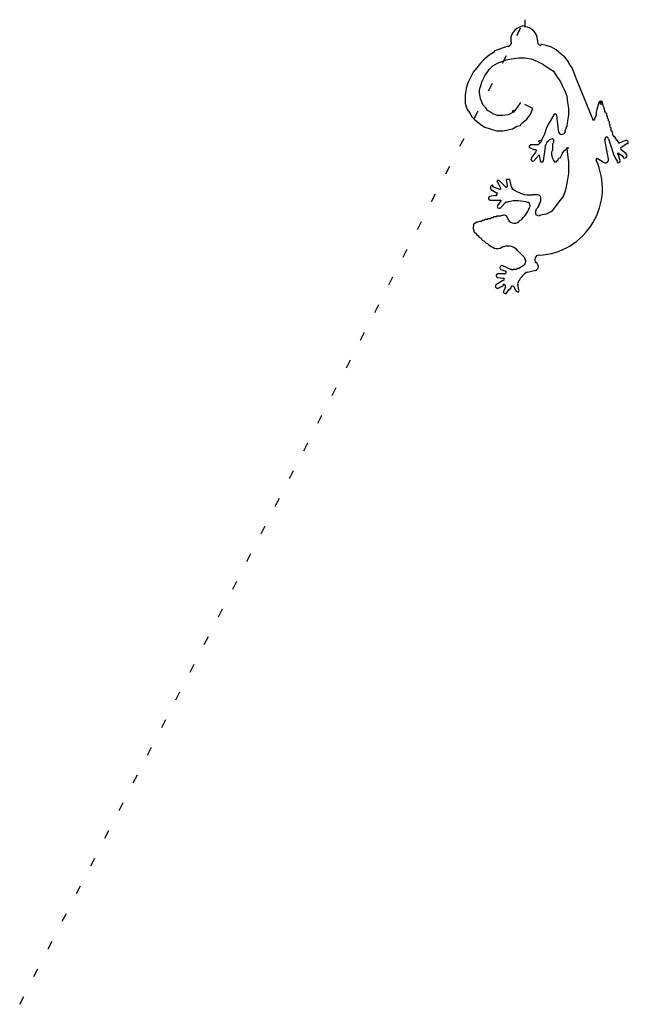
# Model space of a CAD drawing. Extents: x 0 to 6.8, y 0 to 11.1.
import ezdxf

# ---------------------------------------------------------------- set-up
doc = ezdxf.new("R2010")
doc.units = 0
doc.linetypes.add('DOT', pattern=[0.25, 0, -0.25])

msp = doc.modelspace()

# ---------------------------------------------------------------- linework, layer by layer
at = {"layer": '1', "color": 7, "linetype": 'DOT'}
for p, q in [((0, 0, 1), (5.68, 11.08)), ((5.77, 10.08), (5.63, 10.15)), ((5.51, 9.28), (5.47, 9.28))]:
    msp.add_line(p, q, dxfattribs=at)
at = {"layer": '1', "color": 7, "linetype": 'CONTINUOUS'}
for p, q in [((5.68, 11.08), (5.68, 11)), ((5.68, 11), (5.68, 11.01)), ((5.48, 10.78), (5.34, 10.73)), ((5.49, 10.78), (5.48, 10.78)), ((5.52, 10.85), (5.52, 10.83)), ((5.52, 10.83), (5.53099, 10.83)), ((5.82, 10.85), (5.820333, 10.85)), ((5.86, 10.8), (5.857633, 10.790532)), ((5.87, 10.8), (5.86, 10.8)), ((5.92, 10.79), (5.87, 10.8)), ((5.98, 10.77), (5.92, 10.79)), ((6.03, 10.74), (5.98, 10.77)), ((5.23, 10.64), (5.18, 10.59)), ((5.28, 10.68), (5.23, 10.64)), ((5.34, 10.72), (5.28, 10.68)), ((5.34, 10.73), (5.34, 10.72)), ((5.47, 10.63), (5.53, 10.64)), ((5.53, 10.64), (5.61, 10.65)), ((5.61, 10.65), (5.68, 10.65)), ((5.68, 10.65), (5.75, 10.64)), ((5.75, 10.64), (5.82, 10.61)), ((6.09, 10.69), (6.03, 10.74)), ((6.13, 10.66), (6.09, 10.69)), ((6.16, 10.62), (6.13, 10.66)), ((5.14, 10.54), (5.1, 10.49)), ((5.18, 10.59), (5.14, 10.54)), ((5.28, 10.52), (5.32, 10.56)), ((5.32, 10.56), (5.37, 10.59)), ((5.37, 10.59), (5.42, 10.61)), ((5.42, 10.61), (5.47, 10.63)), ((5.82, 10.61), (5.88, 10.58)), ((5.88, 10.58), (5.94, 10.54)), ((5.94, 10.54), (6, 10.5)), ((6.18, 10.58), (6.16, 10.62)), ((6.21, 10.54), (6.18, 10.58)), ((6.23, 10.49), (6.21, 10.54)), ((5.07, 10.43), (5.04, 10.37)), ((5.1, 10.49), (5.07, 10.43)), ((5.2, 10.39), (5.23, 10.45)), ((5.23, 10.45), (5.28, 10.52)), ((6, 10.5), (6.04, 10.44)), ((6.04, 10.44), (6.08, 10.38)), ((6.25, 10.44), (6.23, 10.49)), ((6.26, 10.41), (6.25, 10.44)), ((5.04, 10.37), (5.02, 10.31)), ((5.02, 10.31), (5.02, 10.3)), ((5.17, 10.29), (5.18, 10.33)), ((5.18, 10.33), (5.2, 10.39)), ((6.08, 10.38), (6.1, 10.34)), ((6.1, 10.34), (6.13, 10.28)), ((6.45, 9.94), (6.26, 10.41)), ((5.02, 10.3), (5.01, 10.24)), ((5.01, 10.24), (5.01, 10.18)), ((5.17, 10.26), (5.17, 10.29)), ((5.18, 10.19), (5.17, 10.26)), ((6.13, 10.28), (6.15, 10.22)), ((6.15, 10.22), (6.16, 10.15)), ((5.01, 10.18), (5.01, 10.14)), ((5.01, 10.14), (5.02, 10.1)), ((5.02, 10.1), (5.04, 10.06)), ((5.21, 10.12), (5.18, 10.19)), ((5.24, 10.09), (5.21, 10.12)), ((5.26, 10.06), (5.24, 10.09)), ((5.59, 10.09), (5.55, 10.04)), ((5.63, 10.15), (5.59, 10.09)), ((6.16, 10.15), (6.17, 10.08)), ((6.51, 10.15), (6.49, 10.07)), ((6.52, 10.16), (6.51, 10.15)), ((6.53, 10.16), (6.53, 10.164142)), ((6.54, 10.16), (6.53, 10.16)), ((6.55, 10.15), (6.554142, 10.154142)), ((6.55, 10.14), (6.55, 10.15)), ((6.56, 10.12), (6.55, 10.14)), ((6.56, 10.11), (6.56, 10.12)), ((6.57, 10.09), (6.56, 10.11)), ((6.57, 10.08), (6.57, 10.09)), ((5.04, 10.06), (5.06, 10.03)), ((5.06, 10.03), (5.08, 9.99)), ((5.08, 9.99), (5.11, 9.96)), ((5.31, 10.03), (5.26, 10.06)), ((5.32, 10.02), (5.31, 10.03)), ((5.37, 10), (5.32, 10.02)), ((5.43, 10), (5.37, 10)), ((5.49, 10.01), (5.43, 10)), ((5.55, 10.04), (5.49, 10.01)), ((5.7, 9.96), (5.74, 10.01)), ((5.74, 10.01), (5.77, 10.08)), ((6, 10), (5.94, 9.9)), ((6.06, 9.81), (6.04, 10)), ((6.17, 10.01), (6.16, 9.94)), ((6.17, 10.08), (6.17, 10.01)), ((6.47, 9.98), (6.46, 9.96)), ((6.48, 10.01), (6.47, 9.98)), ((6.49, 10.07), (6.48, 10.04)), ((6.48, 10.04), (6.48, 10.01)), ((6.58, 10.06), (6.57, 10.08)), ((6.58, 10.05), (6.58, 10.06)), ((6.59, 10.03), (6.58, 10.05)), ((6.6, 10.02), (6.59, 10.03)), ((6.6, 10), (6.6, 10.02)), ((6.61, 9.99), (6.6, 10)), ((6.61, 9.98), (6.61, 9.99)), ((6.61, 9.97), (6.61, 9.98)), ((5.11, 9.96), (5.17, 9.91)), ((5.17, 9.91), (5.18, 9.9)), ((5.18, 9.9), (5.23, 9.87)), ((5.23, 9.87), (5.29, 9.85)), ((5.54, 9.85), (5.59, 9.88)), ((5.59, 9.88), (5.63, 9.89)), ((5.63, 9.89), (5.64, 9.91)), ((5.64, 9.91), (5.7, 9.96)), ((5.94, 9.9), (5.92, 9.85)), ((6.15, 9.88), (6.13, 9.83)), ((6.16, 9.94), (6.15, 9.88)), ((6.46, 9.96), (6.45, 9.94)), ((6.62, 9.96), (6.61, 9.97)), ((6.62, 9.95), (6.62, 9.96)), ((6.62, 9.94), (6.62, 9.95)), ((6.63, 9.93), (6.62, 9.94)), ((6.63, 9.92), (6.63, 9.93)), ((6.63, 9.91), (6.63, 9.92)), ((6.64, 9.89), (6.63, 9.91)), ((6.64, 9.88), (6.64, 9.89)), ((6.64, 9.87), (6.64, 9.88)), ((6.65, 9.86), (6.64, 9.87)), ((5.29, 9.85), (5.36, 9.83)), ((5.36, 9.83), (5.43, 9.83)), ((5.43, 9.83), (5.49, 9.84)), ((5.49, 9.84), (5.54, 9.85)), ((5.9, 9.79), (5.87, 9.73)), ((5.92, 9.85), (5.9, 9.79)), ((6.13, 9.83), (6.13, 9.82)), ((6.13, 9.82), (6.135607, 9.817196)), ((6.65, 9.85), (6.65, 9.86)), ((6.65, 9.83), (6.65, 9.85)), ((6.66, 9.82), (6.65, 9.83)), ((6.67, 9.8), (6.66, 9.82)), ((6.67, 9.79), (6.67, 9.8)), ((6.67, 9.78), (6.67, 9.79)), ((6.68, 9.77), (6.67, 9.78)), ((6.68, 9.76), (6.68, 9.77)), ((6.69, 9.76), (6.68, 9.76)), ((6.7, 9.75), (6.69, 9.76)), ((5.73, 9.64), (5.78, 9.62)), ((5.82, 9.67), (5.74, 9.67)), ((5.74, 9.67), (5.74, 9.664142)), ((5.83, 9.67), (5.827071, 9.672929)), ((5.86, 9.7), (5.83, 9.67)), ((5.87, 9.73), (5.86, 9.7)), ((5.9, 9.57), (5.91, 9.65)), ((5.91, 9.65), (5.905858, 9.65)), ((5.91, 9.66), (5.92, 9.68)), ((5.92, 9.68), (5.93, 9.7)), ((5.93, 9.7), (5.93, 9.71)), ((5.93, 9.71), (5.94, 9.71)), ((5.94, 9.71), (5.95, 9.72)), ((5.95, 9.72), (5.96, 9.73)), ((5.96, 9.73), (5.98, 9.74)), ((5.98, 9.74), (5.982929, 9.737071)), ((6, 9.7), (5.99, 9.68)), ((5.99, 9.68), (5.99, 9.66)), ((5.99, 9.66), (5.99, 9.63)), ((6, 9.73), (6, 9.7)), ((6.15, 9.63), (6.16, 9.64)), ((6.15, 9.64), (6.16, 9.56)), ((6.16, 9.64), (6.17, 9.64)), ((6.58, 9.73), (6.582111, 9.731056)), ((6.62, 9.51), (6.58, 9.73)), ((6.62, 9.74), (6.65, 9.65)), ((6.65, 9.65), (6.68, 9.55)), ((6.7, 9.74), (6.7, 9.75)), ((6.71, 9.73), (6.7, 9.74)), ((6.71, 9.72), (6.71, 9.73)), ((6.72, 9.72), (6.71, 9.72)), ((6.73, 9.71), (6.72, 9.72)), ((6.73, 9.7), (6.73, 9.71)), ((6.81, 9.72), (6.74, 9.69)), ((6.76, 9.64), (6.83, 9.69)), ((6.83, 9.69), (6.835811, 9.684189)), ((5.8, 9.59), (5.75, 9.52)), ((5.78, 9.62), (5.8, 9.62)), ((5.78, 9.49), (5.84, 9.56)), ((5.8, 9.62), (5.81, 9.61)), ((5.81, 9.61), (5.8, 9.59)), ((5.84, 9.56), (5.85, 9.49)), ((5.89, 9.49), (5.9, 9.57)), ((5.99, 9.61), (5.98, 9.59)), ((5.98, 9.59), (5.98, 9.57)), ((5.98, 9.57), (5.98, 9.56)), ((5.98, 9.56), (5.99, 9.52)), ((5.99, 9.63), (5.99, 9.61)), ((6.06, 9.52), (6.08, 9.53)), ((6.08, 9.53), (6.09, 9.55)), ((6.09, 9.55), (6.1, 9.57)), ((6.1, 9.57), (6.11, 9.59)), ((6.11, 9.59), (6.13, 9.61)), ((6.13, 9.61), (6.14, 9.62)), ((6.14, 9.62), (6.15, 9.63)), ((6.16, 9.56), (6.17, 9.48)), ((6.68, 9.55), (6.72, 9.48)), ((6.75, 9.49), (6.73, 9.57)), ((6.73, 9.57), (6.74, 9.57)), ((6.74, 9.57), (6.79, 9.54)), ((6.82, 9.57), (6.76, 9.62)), ((6.79, 9.54), (6.78, 9.53)), ((5.99, 9.52), (6, 9.5)), ((6, 9.5), (6, 9.49)), ((6, 9.49), (6.01, 9.49)), ((6.01, 9.49), (6.01, 9.48)), ((6.01, 9.48), (6.02, 9.48)), ((6.02, 9.48), (6.03, 9.48)), ((6.03, 9.48), (6.04, 9.49)), ((6.04, 9.49), (6.05, 9.5)), ((6.05, 9.5), (6.06, 9.52)), ((6.17, 9.48), (6.17, 9.41)), ((6.48, 9.5), (6.482929, 9.502929)), ((6.49, 9.52), (6.56, 9.48)), ((6.56, 9.48), (6.557812, 9.476718)), ((6.72, 9.48), (6.715858, 9.475858)), ((6.17, 9.35), (6.16, 9.28)), ((6.17, 9.41), (6.17, 9.35)), ((5.32, 9.2), (5.32, 9.218284)), ((5.4, 9.17), (5.32, 9.2)), ((5.37, 9.25), (5.41, 9.18)), ((5.46, 9.2), (5.39, 9.27)), ((5.47, 9.28), (5.48, 9.21)), ((5.48, 9.21), (5.484142, 9.21)), ((5.53, 9.2), (5.51, 9.28)), ((6.16, 9.28), (6.14, 9.18)), ((5.35, 9.1), (5.28, 9.09)), ((5.28, 9.09), (5.281056, 9.087889)), ((5.3, 9.17), (5.36, 9.13)), ((5.36, 9.13), (5.364142, 9.134142)), ((5.54, 9.18), (5.540845, 9.180845)), ((5.54, 9.17), (5.54, 9.18)), ((5.55, 9.17), (5.54, 9.17)), ((5.79, 9.11), (5.76, 9.11)), ((5.76, 9.11), (5.760087, 9.108602)), ((5.81, 9.11), (5.79, 9.11)), ((5.83, 9.11), (5.81, 9.11)), ((6.11, 9.09), (6.06, 9.03)), ((6.13, 9.14), (6.11, 9.09)), ((6.14, 9.18), (6.13, 9.14)), ((5.29, 9.05), (5.41, 9.05)), ((5.41, 9.04), (5.37, 8.99)), ((5.4, 8.96), (5.47, 9.03)), ((5.41, 9.05), (5.41, 9.04)), ((5.47, 9.03), (5.475261, 9.022985)), ((5.49, 9.03), (5.490194, 9.029261)), ((5.72, 9.02), (5.72, 9.024142)), ((5.73, 9.02), (5.728284, 9.018284)), ((5.74, 8.99), (5.74188, 8.989357)), ((5.83, 8.97), (5.84, 8.99)), ((5.84, 9), (5.85, 9.02)), ((5.84, 8.99), (5.84, 9)), ((5.85, 9.02), (5.86, 9.04)), ((5.86, 9.04), (5.86, 9.06)), ((6.06, 9.03), (6.01, 8.96)), ((5.37, 8.87), (5.36, 8.87)), ((5.36, 8.87), (5.36, 8.86)), ((5.38, 8.87), (5.37, 8.87)), ((5.39, 8.87), (5.38, 8.87)), ((5.4, 8.87), (5.39, 8.87)), ((5.44, 8.88), (5.4, 8.87)), ((5.8, 8.91), (5.81, 8.95)), ((5.81, 8.95), (5.83, 8.97)), ((5.83, 8.87), (5.827071, 8.878787)), ((5.86, 8.88), (5.83, 8.87)), ((5.92, 8.89), (5.86, 8.88)), ((5.98, 8.92), (5.92, 8.89)), ((6.01, 8.96), (5.98, 8.92)), ((5.12, 8.79), (5.1, 8.77)), ((5.1, 8.77), (5.107639, 8.762361)), ((5.14, 8.8), (5.12, 8.79)), ((5.15, 8.8), (5.14, 8.8)), ((5.17, 8.81), (5.15, 8.8)), ((5.19, 8.81), (5.17, 8.81)), ((5.2, 8.82), (5.19, 8.81)), ((5.22, 8.82), (5.2, 8.82)), ((5.23, 8.83), (5.22, 8.82)), ((5.24, 8.83), (5.23, 8.83)), ((5.25, 8.83), (5.24, 8.83)), ((5.26, 8.83), (5.25, 8.83)), ((5.27, 8.84), (5.26, 8.84)), ((5.26, 8.84), (5.26, 8.83)), ((5.28, 8.84), (5.27, 8.84)), ((5.29, 8.84), (5.28, 8.84)), ((5.3, 8.85), (5.29, 8.84)), ((5.31, 8.85), (5.3, 8.85)), ((5.32, 8.85), (5.31, 8.85)), ((5.33, 8.86), (5.32, 8.85)), ((5.34, 8.86), (5.33, 8.86)), ((5.35, 8.86), (5.34, 8.86)), ((5.36, 8.86), (5.35, 8.86)), ((5.49, 8.83), (5.48, 8.86)), ((5.63, 8.82), (5.625605, 8.823139)), ((5.1, 8.73), (5.11, 8.69)), ((5.11, 8.69), (5.12, 8.68)), ((5.12, 8.68), (5.14, 8.66)), ((5.14, 8.66), (5.15, 8.65)), ((5.15, 8.65), (5.17, 8.63)), ((5.17, 8.63), (5.19, 8.62)), ((5.19, 8.62), (5.2, 8.6)), ((5.2, 8.6), (5.22, 8.59)), ((5.22, 8.59), (5.24, 8.57)), ((5.24, 8.57), (5.26, 8.56)), ((5.26, 8.56), (5.27, 8.55)), ((5.27, 8.55), (5.29, 8.54)), ((5.29, 8.54), (5.285858, 8.531716)), ((5.29, 8.53), (5.32, 8.52)), ((5.32, 8.52), (5.31972, 8.519552)), ((5.4, 8.51), (5.44, 8.53)), ((5.44, 8.53), (5.442198, 8.523847)), ((5.6, 8.48), (5.68, 8.4)), ((5.84, 8.43), (5.840025, 8.429535)), ((5.52, 8.27), (5.43, 8.31)), ((5.66, 8.31), (5.64, 8.3)), ((5.67, 8.32), (5.66, 8.31)), ((5.68, 8.4), (5.675355, 8.395355)), ((5.81, 8.35), (5.804645, 8.344645)), ((5.82, 8.33), (5.81, 8.35)), ((5.38, 8.22), (5.38, 8.222361)), ((5.45, 8.22), (5.38, 8.22)), ((5.41, 8.27), (5.46, 8.25)), ((5.46, 8.25), (5.464142, 8.254142)), ((5.53, 8.27), (5.52, 8.27)), ((5.55, 8.27), (5.54, 8.26)), ((5.54, 8.26), (5.54, 8.267639)), ((5.56, 8.27), (5.55, 8.27)), ((5.58, 8.27), (5.56, 8.27)), ((5.6, 8.28), (5.58, 8.27)), ((5.61, 8.28), (5.6, 8.28)), ((5.63, 8.29), (5.61, 8.28)), ((5.64, 8.3), (5.63, 8.29)), ((5.69, 8.23), (5.689406, 8.230792)), ((5.71, 8.24), (5.8, 8.26)), ((5.8, 8.26), (5.80029, 8.25884)), ((5.44, 8.15), (5.36, 8.1)), ((5.37, 8.18), (5.44, 8.17)), ((5.38, 8.06), (5.44, 8.09)), ((5.44, 8.09), (5.44, 8.102361)), ((5.6, 8.12), (5.601007, 8.119557)), ((5.61, 8.04), (5.6, 8.1)), ((5.44, 8.02), (5.437639, 8.02)), ((5.46, 8.07), (5.44, 8.02)), ((5.47, 8), (5.5, 8.04)), ((5.5, 8.04), (5.52, 8.06)), ((5.52, 8.06), (5.53, 8.07)), ((5.53, 8.07), (5.524189, 8.075811)), ((5.56, 8.07), (5.58, 8.02)), ((5.58, 8.02), (5.587351, 8.023675))]:
    msp.add_line(p, q, dxfattribs=at)
for centre, radius in [((6.53, 10.15), 0.01), ((6.54, 10.14), 0.014142), ((5.55, 10.05), 0.01), ((5.85, 9.71), 0.014142), ((6.73, 9.57), 0.01)]:
    msp.add_circle(centre, radius, dxfattribs=at)
for centre, radius, start, end in [((5.68, 10.85), 0.16, 90, 180), ((5.67, 10.85), 0.150333, 0, 86.185925), ((5.48, 10.83), 0.05099, 281.309932, 360), ((5.87, 10.84), 0.05099, 168.690068, 255.963757), ((6.53, 10.15), 0.014142, 90, 135), ((6.54, 10.14), 0.02, 45, 90), ((6.02, 10), 0.02, 0, 180), ((6.09, 9.82), 0.031623, 198.434949, 251.565051), ((6.09, 9.84), 0.05099, 258.690068, 333.434949), ((6.6, 9.74), 0.02, 0, 206.565051), ((5.74, 9.65), 0.014142, 90, 225), ((5.82, 9.68), 0.01, 270, 315), ((5.92, 9.65), 0.014142, 135, 180), ((5.99, 9.73), 0.01, 360, 495), ((6.16, 9.64), 0.01, 180, 360), ((6.74, 9.7), 0.01, 180, 270), ((6.77, 9.63), 0.014142, 135, 225), ((6.82, 9.7), 0.022361, 315, 476.565051), ((6.8, 9.55), 0.028284, 225, 405), ((5.77, 9.51), 0.022361, 153.434949, 296.565051), ((5.8, 9.18), 0.751532, 273.052883, 385.201124), ((5.87, 9.5), 0.022361, 206.565051, 333.434949), ((6.49, 9.51), 0.01, 90, 225), ((6.58, 9.51), 0.04, 236.309932, 360), ((6.73, 9.49), 0.02, 225, 360), ((5.32, 9.19), 0.028284, 90, 225), ((5.38, 9.26), 0.014142, 45, 225), ((5.47, 9.21), 0.014142, 225, 360), ((5.57, 9.21), 0.041231, 194.036243, 225), ((5.29, 9.07), 0.02, 116.565051, 270), ((5.35, 9.12), 0.02, 270, 405), ((5.4, 9.18), 0.01, 270, 360), ((5.74, 9.43), 0.322025, 233.841815, 273.576334), ((5.82, 9.07), 0.041231, 345.963757, 435.963757), ((5.39, 8.98), 0.022361, 153.434949, 296.565051), ((5.5, 8.99), 0.041231, 104.036243, 126.869898), ((5.59, 8.65), 0.392173, 70.641006, 104.743563), ((5.36, 9.12), 0.403609, 311.987212, 341.113913), ((5.72, 9.01), 0.014142, 45, 90), ((5.7, 8.99), 0.04, 0, 45), ((5.44, 8.83), 0.05, 36.869898, 90), ((5.82, 8.9), 0.022361, 153.434949, 288.434949), ((5.13, 8.74), 0.031623, 135, 198.434949), ((5.56, 8.87), 0.080623, 209.744881, 324.462322), ((5.3, 8.56), 0.031623, 243.434949, 251.565051), ((5.49, 8.39), 0.142127, 39.289407, 109.653824), ((5.37, 8.6), 0.094868, 237.994617, 288.434949), ((5.84, 8.38), 0.05, 90, 225), ((5.42, 8.29), 0.022361, 63.434949, 243.434949), ((5.64, 8.36), 0.05, 306.869898, 405), ((5.79, 8.3), 0.042426, 284.036243, 405), ((5.38, 8.2), 0.022361, 90, 243.434949), ((5.45, 8.24), 0.02, 270, 405), ((5.54, 8.29), 0.022361, 243.434949, 270), ((5.85, 8.01), 0.272029, 126.027373, 156.250506), ((5.72, 8.19), 0.05099, 101.309932, 126.869898), ((5.37, 8.08), 0.022361, 116.565051, 296.565051), ((5.44, 8.16), 0.01, 270, 450), ((5.44, 8.08), 0.022361, 333.434949, 450), ((5.62, 8.11), 0.022361, 153.434949, 206.565051), ((5.46, 8.02), 0.022361, 180, 296.565051), ((5.54, 8.06), 0.022361, 26.565051, 135), ((5.6, 8.03), 0.014142, 206.565051, 405)]:
    msp.add_arc(centre, radius, start, end, dxfattribs=at)

doc.saveas('drawing.dxf')
